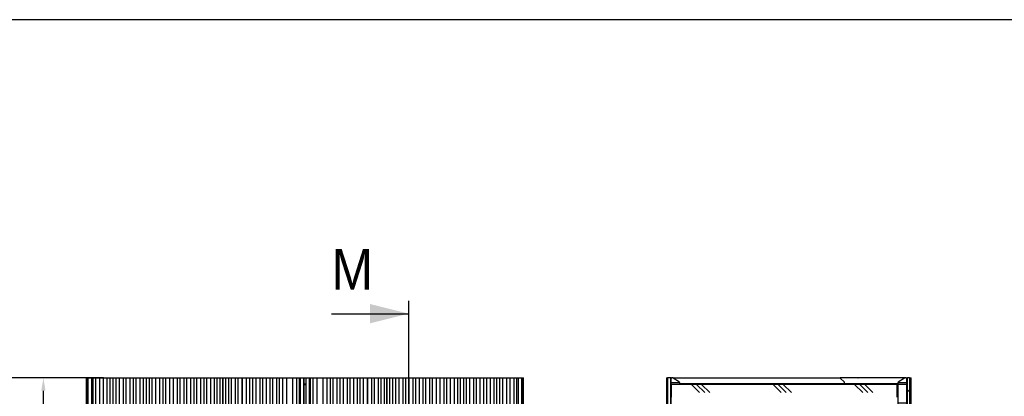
# Model space of a CAD drawing. Header units: millimetres. Extents: x -7035 to 2595, y 73 to 4643.
# Tile 4 of 36: x -5881 to -3582, y 3497 to 4378. Entities that reach past the tile are written whole.
import ezdxf

# ---------------------------------------------------------------- set-up
doc = ezdxf.new("R2010")
doc.units = ezdxf.units.MM
doc.header["$LTSCALE"] = 15
doc.header["$PDSIZE"] = -1
doc.linetypes.add('SLD-Solido', pattern=[0])
for name, color, linetype in [('CAMPITURE', 9, 'SLD-Solido'), ('QUOTE', 1, 'SLD-Solido'), ('SEZIONI', 9, 'SLD-Solido')]:
    doc.layers.add(name, color=color, linetype=linetype)
doc.styles.add('SLDTEXTSTYLE0', font='Gothic.ttf', dxfattribs={"width": 0.913})
doc.dimstyles.new('SLDDIMSTYLE1', dxfattribs={"dimtxt": 39.6875, "dimasz": 30, "dimexe": 0, "dimexo": 0.0625, "dimgap": 9.921875, "dimtad": 1, "dimdec": 1, "dimrnd": 1e-09, "dimzin": 12, "dimdsep": 46, "dimtxsty": 'SLDTEXTSTYLE0', "dimsah": 1, "dimcen": 0.09, "dimadec": 0, "dimazin": 3, "dimtfac": 1, "dimtdec": 1, "dimtofl": 0, "dimtmove": 0, "dimatfit": 3, "dimfxl": 0, "dimfrac": 2, "dimtolj": 1, "dimtzin": 12, "dimarcsym": 0})
pattern_1 = [(3e-322, (-3079.16, 195.666), (-2e-322, 47.625), []), (135, (-3055.35, 171.85), (-95.25, -95.25), [67.352, -67.352]), (135, (-3043.44, 171.85), (-95.25, -95.25), [67.352, -67.352]), (135, (-3031.53, 171.85), (-95.25, -95.25), [67.352, -67.352])]
pattern_2 = [(45, (-3079.16, 195.67), (-67.352, 67.352), []), (45, (-3011.81, 195.67), (-67.352, 67.352), [47.625, -23.8125])]
pattern_3 = [(0, (-3079.16, 195.666), (0, 47.625), []), (135, (-3055.35, 171.85), (-95.25, -95.25), [67.352, -67.352]), (135, (-3043.44, 171.85), (-95.25, -95.25), [67.352, -67.352]), (135, (-3031.53, 171.85), (-95.25, -95.25), [67.352, -67.352])]

# ---------------------------------------------------------------- blocks, each defined once
blk = doc.blocks.new('_D_1')
at = {"layer": 'Defpoints', "color": 0}
for p in [(-5918.4, 3539.8), (-5685, 3539.8), (-5685, 2039.8)]:
    blk.add_point(p, dxfattribs=at)
at = {"layer": 'QUOTE', "color": 0, "lineweight": -2}
for p, q in [((-5685.1, 3539.8), (-5918.4, 3539.8)), ((-5918.4, 2069.8), (-5918.4, 3509.8)), ((-5685.1, 2039.8), (-5918.4, 2039.8))]:
    blk.add_line(p, q, dxfattribs=at)
at = {"layer": 'QUOTE', "color": 0}
for points in [[(-5923.4, 3509.8), (-5913.4, 3509.8), (-5918.4, 3539.8)], [(-5923.4, 2069.8), (-5913.4, 2069.8), (-5918.4, 2039.8)]]:
    blk.add_solid(points, dxfattribs=at)
at = {"layer": 'QUOTE', "color": 0, "insert": (-5970, 2755.3), "char_height": 39.69, "attachment_point": 2, "rotation": 90, "style": 'SLDTEXTSTYLE0'}
blk.add_mtext('\\A1;1500', dxfattribs=at)
blk = doc.blocks.new('_D_2')
at = {"layer": 'Defpoints', "color": 0}
for p in [(-5825.6, 3539.8), (-5685, 3539.8), (-5715, 2069.8)]:
    blk.add_point(p, dxfattribs=at)
at = {"layer": 'QUOTE', "color": 0, "lineweight": -2}
for p, q in [((-5685.1, 3539.8), (-5825.6, 3539.8)), ((-5825.6, 2099.8), (-5825.6, 3509.8)), ((-5715.1, 2069.8), (-5825.6, 2069.8))]:
    blk.add_line(p, q, dxfattribs=at)
at = {"layer": 'QUOTE', "color": 0}
for points in [[(-5830.6, 3509.8), (-5820.6, 3509.8), (-5825.6, 3539.8)], [(-5830.6, 2099.8), (-5820.6, 2099.8), (-5825.6, 2069.8)]]:
    blk.add_solid(points, dxfattribs=at)
at = {"layer": 'QUOTE', "color": 0, "insert": (-5877.3, 2755.6), "char_height": 39.69, "attachment_point": 2, "rotation": 90, "style": 'SLDTEXTSTYLE0'}
blk.add_mtext('\\A1;1470', dxfattribs=at)

msp = doc.modelspace()

# ---------------------------------------------------------------- hatches: boundary and pattern name
at = {"layer": 'CAMPITURE'}
h = msp.add_hatch(dxfattribs=at)
h.set_pattern_fill('ANSI33', color=42, scale=15, style=0)
h.set_pattern_definition(pattern_2)
h.paths.add_polyline_path([(-4367.65, 2069.8), (-4367.65, 3539.8), (-4368.65, 3539.8), (-4368.65, 2069.8)], flags=0)
h = msp.add_hatch(dxfattribs=at)
h.set_pattern_fill('ANSI33', color=42, scale=15, style=0)
h.set_pattern_definition(pattern_2)
h.paths.add_polyline_path([(-4360.65, 2069.8), (-4360.65, 3539.8), (-4361.65, 3539.8), (-4361.65, 2069.8)], flags=0)
h = msp.add_hatch(dxfattribs=at)
h.set_pattern_fill('CORK', color=42, scale=15, style=0)
h.set_pattern_definition(pattern_1)
edge = h.paths.add_edge_path(flags=0)
edge.add_line((-4360.25, 3524.8), (-4340.25, 3524.8))
edge.add_line((-4340.25, 3524.8), (-4340.25, 3529.27))
edge.add_arc((-4341.25, 3529.27), 1, 0, 56.30993)
edge.add_line((-4340.69, 3530.1), (-4355, 3539.63))
edge.add_arc((-4355.55, 3538.8), 1, 56.30993, 90)
edge.add_line((-4355.55, 3539.8), (-4359.25, 3539.8))
edge.add_arc((-4359.25, 3538.8), 1, 90, 180)
edge.add_line((-4360.25, 3538.8), (-4360.25, 3524.8))
h = msp.add_hatch(dxfattribs=at)
h.set_pattern_fill('CORK', color=42, scale=15, style=0)
h.set_pattern_definition(pattern_1)
h.paths.add_polyline_path([(-3832.25, 3524.8), (-4360.25, 3524.8), (-4360.25, 3494.8), (-3832.25, 3494.8)], flags=0)
h = msp.add_hatch(dxfattribs=at)
h.set_pattern_fill('ANSI31', color=42, scale=15, style=0)
h.set_pattern_definition([(45, (-3079.16, 195.666), (-33.67596, 33.67596), [])])
h.paths.add_polyline_path([(-3832.25, 3525.3), (-3832.25, 3526.3), (-4339.75, 3526.3), (-4339.75, 3525.3)], flags=0)
h = msp.add_hatch(dxfattribs=at)
h.set_pattern_fill('CORK', color=42, scale=15, style=0)
h.set_pattern_definition(pattern_3)
edge = h.paths.add_edge_path(flags=0)
edge.add_line((-3815.5, 3539.63), (-3829.8, 3530.1))
edge.add_arc((-3829.25, 3529.27), 1, 123.69007, 180)
edge.add_line((-3830.25, 3529.27), (-3830.25, 3524.8))
edge.add_line((-3830.25, 3524.8), (-3810.25, 3524.8))
edge.add_line((-3810.25, 3524.8), (-3810.25, 3538.8))
edge.add_arc((-3811.25, 3538.8), 1, 0, 90)
edge.add_line((-3811.25, 3539.8), (-3814.95, 3539.8))
edge.add_arc((-3814.95, 3538.8), 1, 90, 123.69007)
h = msp.add_hatch(dxfattribs=at)
h.set_pattern_fill('CORK', color=42, scale=15, style=0)
h.set_pattern_definition(pattern_3)
h.paths.add_polyline_path([(-3810.25, 3524.8), (-3830.25, 3524.8), (-3830.25, 2069.8), (-3810.25, 2069.8)], flags=0)
h = msp.add_hatch(dxfattribs=at)
h.set_pattern_fill('ANSI33', color=42, scale=15, style=0)
h.set_pattern_definition(pattern_2)
h.paths.add_polyline_path([(-3803.53, 2069.8), (-3803.53, 3539.8), (-3808.17, 3539.8), (-3808.17, 2069.8)], flags=0)

# ---------------------------------------------------------------- linework, layer by layer
for p, q in [((-5725.4, 3539.8), (-5725.4, 2069.8)), ((-5725.4, 3539.8), (-5722.6, 3539.8)), ((-5722.6, 3539.8), (-5722.6, 2069.8)), ((-5722.6, 3539.8), (-5721.51, 3539.8)), ((-5721.51, 3539.8), (-5721.51, 2069.8)), ((-5721.51, 3539.8), (-5716.51, 3539.8)), ((-5716.51, 3539.8), (-5713.57, 3539.8)), ((-5713.57, 3539.8), (-5713.57, 2069.8)), ((-5713.57, 3539.8), (-5710.57, 3539.8)), ((-5710.57, 3539.8), (-5710.28, 3539.8)), ((-5710.28, 3539.8), (-5710.28, 2069.8)), ((-5710.28, 3539.8), (-5706.28, 3539.8)), ((-5706.28, 3539.8), (-5704.11, 3539.8)), ((-5704.11, 3539.8), (-5704.11, 2069.8)), ((-5704.11, 3539.8), (-5699.11, 3539.8)), ((-5699.11, 3539.8), (-5694.24, 3539.8)), ((-5694.24, 3539.8), (-5694.24, 2069.8)), ((-5694.24, 3539.8), (-5690.24, 3539.8)), ((-5690.24, 3539.8), (-5686.33, 3539.8)), ((-5686.33, 3539.8), (-5686.33, 2069.8)), ((-5686.33, 3539.8), (-5681.33, 3539.8)), ((-5681.33, 3539.8), (-5676.33, 3539.8)), ((-5676.33, 2069.8), (-5676.33, 3539.8)), ((-5676.33, 3539.8), (-5673.58, 3539.8)), ((-5673.58, 3539.8), (-5670.66, 3539.8)), ((-5670.66, 3539.8), (-5670.66, 2069.8)), ((-5670.66, 3539.8), (-5666.66, 3539.8)), ((-5666.66, 3539.8), (-5662.66, 3539.8)), ((-5662.66, 2069.8), (-5662.66, 3539.8)), ((-5662.66, 3539.8), (-5659.73, 3539.8)), ((-5659.73, 3539.8), (-5656.8, 3539.8)), ((-5656.8, 3539.8), (-5656.8, 2069.8)), ((-5656.8, 3539.8), (-5652.8, 3539.8)), ((-5652.8, 3539.8), (-5648.86, 3539.8)), ((-5648.86, 3539.8), (-5648.86, 2069.8)), ((-5648.86, 3539.8), (-5643.86, 3539.8)), ((-5643.86, 3539.8), (-5638.86, 3539.8)), ((-5638.86, 2069.8), (-5638.86, 3539.8)), ((-5638.86, 3539.8), (-5636.11, 3539.8)), ((-5636.11, 3539.8), (-5633.36, 3539.8)), ((-5633.36, 3539.8), (-5633.36, 2069.8)), ((-5633.36, 3539.8), (-5628.36, 3539.8)), ((-5628.36, 3539.8), (-5623.36, 3539.8)), ((-5623.36, 2069.8), (-5623.36, 3539.8)), ((-5623.36, 3539.8), (-5619.42, 3539.8)), ((-5619.42, 3539.8), (-5615.42, 3539.8)), ((-5615.42, 2069.8), (-5615.42, 3539.8)), ((-5615.42, 3539.8), (-5612.49, 3539.8)), ((-5612.49, 3539.8), (-5609.75, 3539.8)), ((-5609.75, 3539.8), (-5609.75, 2069.8)), ((-5609.75, 3539.8), (-5604.75, 3539.8)), ((-5604.75, 3539.8), (-5599.75, 3539.8)), ((-5599.75, 2069.8), (-5599.75, 3539.8)), ((-5599.75, 3539.8), (-5595.8, 3539.8)), ((-5595.8, 3539.8), (-5591.8, 3539.8)), ((-5591.8, 2069.8), (-5591.8, 3539.8)), ((-5591.8, 3539.8), (-5588.87, 3539.8)), ((-5588.87, 3539.8), (-5585.94, 3539.8)), ((-5585.94, 3539.8), (-5585.94, 2069.8)), ((-5585.94, 3539.8), (-5581.94, 3539.8)), ((-5581.94, 3539.8), (-5577.94, 3539.8)), ((-5577.94, 2069.8), (-5577.94, 3539.8)), ((-5577.94, 3539.8), (-5575.02, 3539.8)), ((-5575.02, 3539.8), (-5572.09, 3539.8)), ((-5572.09, 3539.8), (-5572.09, 2069.8)), ((-5572.09, 3539.8), (-5568.09, 3539.8)), ((-5568.09, 3539.8), (-5564.14, 3539.8)), ((-5564.14, 3539.8), (-5564.14, 2069.8)), ((-5564.14, 3539.8), (-5559.14, 3539.8)), ((-5559.14, 3539.8), (-5554.14, 3539.8)), ((-5554.14, 2069.8), (-5554.14, 3539.8)), ((-5554.14, 3539.8), (-5550.2, 3539.8)), ((-5550.2, 3539.8), (-5546.2, 3539.8)), ((-5546.2, 2069.8), (-5546.2, 3539.8)), ((-5546.2, 3539.8), (-5543.27, 3539.8)), ((-5543.27, 3539.8), (-5540.53, 3539.8)), ((-5540.53, 3539.8), (-5540.53, 2069.8)), ((-5540.53, 3539.8), (-5535.53, 3539.8)), ((-5535.53, 3539.8), (-5530.53, 3539.8)), ((-5530.53, 2069.8), (-5530.53, 3539.8)), ((-5530.53, 3539.8), (-5526.58, 3539.8)), ((-5526.58, 3539.8), (-5522.64, 3539.8)), ((-5522.64, 3539.8), (-5522.64, 2069.8)), ((-5522.64, 3539.8), (-5517.64, 3539.8)), ((-5517.64, 3539.8), (-5512.64, 3539.8)), ((-5512.64, 2069.8), (-5512.64, 3539.8)), ((-5512.64, 3539.8), (-5509.89, 3539.8)), ((-5509.89, 3539.8), (-5507.14, 3539.8)), ((-5507.14, 3539.8), (-5507.14, 2069.8)), ((-5507.14, 3539.8), (-5502.14, 3539.8)), ((-5502.14, 3539.8), (-5497.14, 3539.8)), ((-5497.14, 2069.8), (-5497.14, 3539.8)), ((-5497.14, 3539.8), (-5494.4, 3539.8)), ((-5494.4, 3539.8), (-5491.65, 3539.8)), ((-5491.65, 3539.8), (-5491.65, 2069.8)), ((-5491.65, 3539.8), (-5486.65, 3539.8)), ((-5486.65, 3539.8), (-5481.65, 3539.8)), ((-5481.65, 2069.8), (-5481.65, 3539.8)), ((-5481.65, 3539.8), (-5477.71, 3539.8)), ((-5477.71, 3539.8), (-5473.71, 3539.8)), ((-5473.71, 2069.8), (-5473.71, 3539.8)), ((-5473.71, 3539.8), (-5470.78, 3539.8)), ((-5470.78, 3539.8), (-5468.03, 3539.8)), ((-5468.03, 3539.8), (-5468.03, 2069.8)), ((-5468.03, 3539.8), (-5463.03, 3539.8)), ((-5463.03, 3539.8), (-5458.03, 3539.8)), ((-5458.03, 2069.8), (-5458.03, 3539.8)), ((-5458.03, 3539.8), (-5454.09, 3539.8)), ((-5454.09, 3539.8), (-5450.09, 3539.8)), ((-5450.09, 2069.8), (-5450.09, 3539.8)), ((-5450.09, 3539.8), (-5447.16, 3539.8)), ((-5447.16, 3539.8), (-5444.42, 3539.8)), ((-5444.42, 3539.8), (-5444.42, 2069.8)), ((-5444.42, 3539.8), (-5439.42, 3539.8)), ((-5439.42, 3539.8), (-5434.42, 3539.8)), ((-5434.42, 2069.8), (-5434.42, 3539.8)), ((-5434.42, 3539.8), (-5430.47, 3539.8)), ((-5430.47, 3539.8), (-5426.47, 3539.8)), ((-5426.47, 2069.8), (-5426.47, 3539.8)), ((-5426.47, 3539.8), (-5423.54, 3539.8)), ((-5423.54, 3539.8), (-5420.62, 3539.8)), ((-5420.62, 3539.8), (-5420.62, 2069.8)), ((-5420.62, 3539.8), (-5416.62, 3539.8)), ((-5416.62, 3539.8), (-5412.62, 3539.8)), ((-5412.62, 2069.8), (-5412.62, 3539.8)), ((-5412.62, 3539.8), (-5409.69, 3539.8)), ((-5409.69, 3539.8), (-5406.69, 3539.8)), ((-5406.69, 2069.8), (-5406.69, 3539.8)), ((-5406.69, 3539.8), (-5406.69, 2069.8)), ((-5406.69, 3539.8), (-5403.69, 3539.8)), ((-5403.69, 3539.8), (-5400.76, 3539.8)), ((-5400.76, 3539.8), (-5400.76, 2069.8)), ((-5400.76, 3539.8), (-5396.76, 3539.8)), ((-5396.76, 3539.8), (-5392.76, 3539.8)), ((-5392.76, 2069.8), (-5392.76, 3539.8)), ((-5392.76, 3539.8), (-5389.83, 3539.8)), ((-5389.83, 3539.8), (-5387.08, 3539.8)), ((-5387.08, 3539.8), (-5387.08, 2069.8)), ((-5387.08, 3539.8), (-5382.08, 3539.8)), ((-5382.08, 3539.8), (-5377.08, 3539.8)), ((-5377.08, 2069.8), (-5377.08, 3539.8)), ((-5377.08, 3539.8), (-5374.34, 3539.8)), ((-5374.34, 3539.8), (-5371.59, 3539.8)), ((-5371.59, 3539.8), (-5371.59, 2069.8)), ((-5371.59, 3539.8), (-5366.59, 3539.8)), ((-5366.59, 3539.8), (-5361.59, 3539.8)), ((-5361.59, 3539.8), (-5361.59, 2069.8)), ((-5361.59, 2069.8), (-5361.59, 3539.8)), ((-5361.59, 3539.8), (-5356.59, 3539.8)), ((-5356.59, 3539.8), (-5351.59, 3539.8)), ((-5351.59, 2069.8), (-5351.59, 3539.8)), ((-5351.59, 3539.8), (-5347.65, 3539.8)), ((-5347.65, 3539.8), (-5343.65, 3539.8)), ((-5343.65, 2069.8), (-5343.65, 3539.8)), ((-5343.65, 3539.8), (-5340.72, 3539.8)), ((-5340.72, 3539.8), (-5337.79, 3539.8)), ((-5337.79, 3539.8), (-5337.79, 2069.8)), ((-5337.79, 3539.8), (-5333.79, 3539.8)), ((-5333.79, 3539.8), (-5329.85, 3539.8)), ((-5329.85, 3539.8), (-5329.85, 2069.8)), ((-5329.85, 3539.8), (-5324.85, 3539.8)), ((-5324.85, 3539.8), (-5319.85, 3539.8)), ((-5319.85, 2069.8), (-5319.85, 3539.8)), ((-5319.85, 3539.8), (-5317.1, 3539.8)), ((-5317.1, 3539.8), (-5314.36, 3539.8)), ((-5314.36, 3539.8), (-5314.36, 2069.8)), ((-5314.36, 3539.8), (-5309.36, 3539.8)), ((-5309.36, 3539.8), (-5304.36, 3539.8)), ((-5304.36, 2069.8), (-5304.36, 3539.8)), ((-5304.36, 3539.8), (-5300.41, 3539.8)), ((-5300.41, 3539.8), (-5296.41, 3539.8)), ((-5296.41, 2069.8), (-5296.41, 3539.8)), ((-5296.41, 3539.8), (-5293.48, 3539.8)), ((-5293.48, 3539.8), (-5290.74, 3539.8)), ((-5290.74, 3539.8), (-5290.74, 2069.8)), ((-5290.74, 3539.8), (-5285.74, 3539.8)), ((-5285.74, 3539.8), (-5280.74, 3539.8)), ((-5280.74, 2069.8), (-5280.74, 3539.8)), ((-5280.74, 3539.8), (-5277.99, 3539.8)), ((-5277.99, 3539.8), (-5275.06, 3539.8)), ((-5275.06, 3539.8), (-5275.06, 2069.8)), ((-5275.06, 3539.8), (-5271.06, 3539.8)), ((-5271.06, 3539.8), (-5267.12, 3539.8)), ((-5267.12, 3539.8), (-5267.12, 2069.8)), ((-5267.12, 3539.8), (-5262.12, 3539.8)), ((-5262.12, 3539.8), (-5257.12, 3539.8)), ((-5257.12, 2069.8), (-5257.12, 3539.8)), ((-5257.12, 3539.8), (-5254.37, 3539.8)), ((-5254.37, 3539.8), (-5251.38, 3539.8)), ((-5251.38, 3539.8), (-5247.38, 3539.8)), ((-5247.38, 3539.8), (-5243.38, 3539.8)), ((-5243.38, 2069.8), (-5243.38, 3539.8)), ((-5243.38, 3539.8), (-5238.65, 3539.8)), ((-5238.65, 3539.8), (-5233.65, 3539.8)), ((-5233.65, 2069.8), (-5233.65, 3539.8)), ((-5233.65, 3539.8), (-5231.91, 3539.8)), ((-5231.91, 3539.8), (-5227.91, 3539.8)), ((-5227.91, 2069.8), (-5227.91, 3539.8)), ((-5227.91, 3539.8), (-5225.05, 3539.8)), ((-5225.05, 2069.8), (-5225.05, 3539.8)), ((-5225.05, 3539.8), (-5222.52, 3539.8)), ((-5222.52, 3539.8), (-5217.52, 3539.8)), ((-5217.52, 2069.8), (-5217.52, 3539.8)), ((-5217.52, 3539.8), (-5217.09, 3539.8)), ((-5217.09, 2069.8), (-5217.09, 3539.8)), ((-5217.09, 3539.8), (-5213.21, 3539.8)), ((-5217.09, 3526.3), (-5213.21, 3526.3)), ((-5217.09, 3525.3), (-5213.21, 3525.3)), ((-5217.09, 3524.8), (-5213.21, 3524.8)), ((-5213.21, 3539.8), (-5213.21, 2069.8)), ((-5213.21, 3539.8), (-5212.78, 3539.8)), ((-5212.78, 3539.8), (-5212.78, 2069.8)), ((-5212.78, 3539.8), (-5205.21, 3539.8)), ((-5205.25, 3539.8), (-5205.25, 2069.8)), ((-5205.25, 3539.8), (-5202.39, 3539.8)), ((-5202.39, 3539.8), (-5202.39, 2069.8)), ((-5202.39, 3539.8), (-5196.65, 3539.8)), ((-5196.65, 3539.8), (-5196.65, 2069.8)), ((-5196.65, 3539.8), (-5186.92, 3539.8)), ((-5186.92, 3539.8), (-5186.92, 2069.8)), ((-5186.92, 3539.8), (-5178.92, 3539.8)), ((-5178.92, 3539.8), (-5173.18, 3539.8)), ((-5173.18, 3539.8), (-5173.18, 2069.8)), ((-5173.18, 3539.8), (-5163.18, 3539.8)), ((-5163.18, 2069.8), (-5163.18, 3539.8)), ((-5163.18, 3539.8), (-5155.24, 3539.8)), ((-5155.24, 2069.8), (-5155.24, 3539.8)), ((-5155.24, 3539.8), (-5149.56, 3539.8)), ((-5149.56, 3539.8), (-5149.56, 2069.8)), ((-5149.56, 3539.8), (-5139.56, 3539.8)), ((-5139.56, 2069.8), (-5139.56, 3539.8)), ((-5139.56, 3539.8), (-5133.89, 3539.8)), ((-5133.89, 3539.8), (-5133.89, 2069.8)), ((-5133.89, 3539.8), (-5125.95, 3539.8)), ((-5125.95, 3539.8), (-5125.95, 2069.8)), ((-5125.95, 3539.8), (-5115.95, 3539.8)), ((-5115.95, 2069.8), (-5115.95, 3539.8)), ((-5115.95, 3539.8), (-5110.45, 3539.8)), ((-5110.45, 3539.8), (-5110.45, 2069.8)), ((-5110.45, 3539.8), (-5100.45, 3539.8)), ((-5100.45, 2069.8), (-5100.45, 3539.8)), ((-5100.45, 3539.8), (-5092.51, 3539.8)), ((-5092.51, 2069.8), (-5092.51, 3539.8)), ((-5092.51, 3539.8), (-5086.65, 3539.8)), ((-5086.65, 3539.8), (-5086.65, 2069.8)), ((-5086.65, 3539.8), (-5078.71, 3539.8)), ((-5078.71, 3539.8), (-5078.71, 2069.8)), ((-5078.71, 3539.8), (-5068.71, 3539.8)), ((-5068.71, 2069.8), (-5068.71, 3539.8)), ((-5068.71, 3539.8), (-5068.71, 2069.8)), ((-5068.71, 3539.8), (-5058.71, 3539.8)), ((-5058.71, 2069.8), (-5058.71, 3539.8)), ((-5058.71, 3539.8), (-5053.22, 3539.8)), ((-5053.22, 3539.8), (-5053.22, 2069.8)), ((-5053.22, 3539.8), (-5043.22, 3539.8)), ((-5043.22, 2069.8), (-5043.22, 3539.8)), ((-5043.22, 3539.8), (-5037.54, 3539.8)), ((-5037.54, 3539.8), (-5037.54, 2069.8)), ((-5037.54, 3539.8), (-5029.54, 3539.8)), ((-5029.54, 2069.8), (-5029.54, 3539.8)), ((-5029.54, 3539.8), (-5023.61, 3539.8)), ((-5023.61, 2069.8), (-5023.61, 3539.8)), ((-5023.61, 3539.8), (-5023.61, 2069.8)), ((-5023.61, 3539.8), (-5017.69, 3539.8)), ((-5017.69, 3539.8), (-5017.69, 2069.8)), ((-5017.69, 3539.8), (-5009.69, 3539.8)), ((-5009.69, 2069.8), (-5009.69, 3539.8)), ((-5009.69, 3539.8), (-5003.83, 3539.8)), ((-5003.83, 3539.8), (-5003.83, 2069.8)), ((-5003.83, 3539.8), (-4995.89, 3539.8)), ((-4995.89, 3539.8), (-4995.89, 2069.8)), ((-4995.89, 3539.8), (-4985.89, 3539.8)), ((-4985.89, 2069.8), (-4985.89, 3539.8)), ((-4985.89, 3539.8), (-4980.21, 3539.8)), ((-4980.21, 3539.8), (-4980.21, 2069.8)), ((-4980.21, 3539.8), (-4972.27, 3539.8)), ((-4972.27, 3539.8), (-4972.27, 2069.8)), ((-4972.27, 3539.8), (-4962.27, 3539.8)), ((-4962.27, 2069.8), (-4962.27, 3539.8)), ((-4962.27, 3539.8), (-4956.59, 3539.8)), ((-4956.59, 3539.8), (-4956.59, 2069.8)), ((-4956.59, 3539.8), (-4948.65, 3539.8)), ((-4948.65, 3539.8), (-4948.65, 2069.8)), ((-4948.65, 3539.8), (-4938.65, 3539.8)), ((-4938.65, 2069.8), (-4938.65, 3539.8)), ((-4938.65, 3539.8), (-4933.16, 3539.8)), ((-4933.16, 3539.8), (-4933.16, 2069.8)), ((-4933.16, 3539.8), (-4923.16, 3539.8)), ((-4923.16, 2069.8), (-4923.16, 3539.8)), ((-4923.16, 3539.8), (-4917.66, 3539.8)), ((-4917.66, 3539.8), (-4917.66, 2069.8)), ((-4917.66, 3539.8), (-4907.66, 3539.8)), ((-4907.66, 2069.8), (-4907.66, 3539.8)), ((-4907.66, 3539.8), (-4899.78, 3539.8)), ((-4899.78, 3539.8), (-4899.78, 2069.8)), ((-4899.78, 3539.8), (-4889.78, 3539.8)), ((-4889.78, 2069.8), (-4889.78, 3539.8)), ((-4889.78, 3539.8), (-4884.1, 3539.8)), ((-4884.1, 3539.8), (-4884.1, 2069.8)), ((-4884.1, 3539.8), (-4876.16, 3539.8)), ((-4876.16, 3539.8), (-4876.16, 2069.8)), ((-4876.16, 3539.8), (-4866.16, 3539.8)), ((-4866.16, 2069.8), (-4866.16, 3539.8)), ((-4866.16, 3539.8), (-4858.21, 3539.8)), ((-4858.21, 2069.8), (-4858.21, 3539.8)), ((-4858.21, 3539.8), (-4852.36, 3539.8)), ((-4852.36, 3539.8), (-4852.36, 2069.8)), ((-4852.36, 3539.8), (-4844.36, 3539.8)), ((-4844.36, 2069.8), (-4844.36, 3539.8)), ((-4844.36, 3539.8), (-4838.5, 3539.8)), ((-4838.5, 3539.8), (-4838.5, 2069.8)), ((-4838.5, 3539.8), (-4830.56, 3539.8)), ((-4830.56, 3539.8), (-4830.56, 2069.8)), ((-4830.56, 3539.8), (-4820.56, 3539.8)), ((-4820.56, 2069.8), (-4820.56, 3539.8)), ((-4820.56, 3539.8), (-4814.88, 3539.8)), ((-4814.88, 3539.8), (-4814.88, 2069.8)), ((-4814.88, 3539.8), (-4806.94, 3539.8)), ((-4806.94, 3539.8), (-4806.94, 2069.8)), ((-4806.94, 3539.8), (-4796.94, 3539.8)), ((-4796.94, 2069.8), (-4796.94, 3539.8)), ((-4796.94, 3539.8), (-4791.45, 3539.8)), ((-4791.45, 3539.8), (-4791.45, 2069.8)), ((-4791.45, 3539.8), (-4781.45, 3539.8)), ((-4781.45, 2069.8), (-4781.45, 3539.8)), ((-4781.45, 3539.8), (-4773.5, 3539.8)), ((-4773.5, 2069.8), (-4773.5, 3539.8)), ((-4773.5, 3539.8), (-4767.65, 3539.8)), ((-4767.65, 3539.8), (-4767.65, 2069.8)), ((-4767.65, 3539.8), (-4759.65, 3539.8)), ((-4759.65, 2069.8), (-4759.65, 3539.8)), ((-4759.65, 3539.8), (-4753.97, 3539.8)), ((-4753.97, 3539.8), (-4753.97, 2069.8)), ((-4753.97, 3539.8), (-4743.97, 3539.8)), ((-4743.97, 2069.8), (-4743.97, 3539.8)), ((-4743.97, 3539.8), (-4736.06, 3539.8)), ((-4736.06, 2069.8), (-4736.06, 3539.8)), ((-4736.06, 3539.8), (-4726.19, 3539.8)), ((-4726.19, 2069.8), (-4726.19, 3539.8)), ((-4726.19, 3539.8), (-4720.02, 3539.8)), ((-4720.02, 2069.8), (-4720.02, 3539.8)), ((-4720.02, 3539.8), (-4716.74, 3539.8)), ((-4716.74, 2069.8), (-4716.74, 3539.8)), ((-4716.74, 3539.8), (-4708.79, 3539.8)), ((-4708.79, 2069.8), (-4708.79, 3539.8)), ((-4708.79, 3539.8), (-4707.7, 3539.8)), ((-4707.7, 2069.8), (-4707.7, 3539.8)), ((-4707.7, 3539.8), (-4704.9, 3539.8)), ((-4704.9, 2069.8), (-4704.9, 3539.8)), ((-4370.65, 3539.8), (-4370.65, 2069.8)), ((-4370.65, 3539.8), (-4368.65, 3539.8)), ((-4368.65, 2069.8), (-4368.65, 3539.8)), ((-4367.65, 3539.8), (-4368.65, 3539.8)), ((-4367.65, 2069.8), (-4367.65, 3539.8)), ((-4361.65, 3539.8), (-4367.65, 3539.8)), ((-4361.65, 3539.8), (-4361.65, 2069.8)), ((-4360.65, 3539.8), (-4361.65, 3539.8)), ((-4360.65, 3539.8), (-4360.65, 2069.8)), ((-4360.65, 3539.8), (-4359.51, 3539.8)), ((-4360.25, 3524.8), (-4360.25, 3538.8)), ((-4340.25, 3524.8), (-4360.25, 3524.8)), ((-4360.25, 3524.8), (-4360.25, 3494.8)), ((-3832.25, 3524.8), (-4360.25, 3524.8)), ((-4359.51, 3539.77), (-4359.51, 3539.8)), ((-4355.55, 3539.8), (-4359.25, 3539.8)), ((-4355.55, 3539.8), (-4330.25, 3539.8)), ((-4340.69, 3530.1), (-4355, 3539.63)), ((-4340.25, 3529.27), (-4340.25, 3524.8)), ((-4339.75, 3525.3), (-4339.75, 3526.3)), ((-3832.25, 3526.3), (-4339.75, 3526.3)), ((-3832.25, 3525.3), (-4339.75, 3525.3)), ((-4330.25, 3539.8), (-4008.3, 3539.8)), ((-4329.09, 3526.34), (-4329.09, 3526.3)), ((-4329.08, 3526.34), (-4329.08, 3526.3)), ((-4326.02, 3526.3), (-4326.02, 3526.34)), ((-4326.01, 3526.3), (-4326.01, 3526.34)), ((-4008.3, 3539.8), (-3966.27, 3539.8)), ((-3955.47, 3529.99), (-3965.58, 3539.53)), ((-3962.73, 3539.8), (-3965.35, 3539.8)), ((-3923.78, 3539.8), (-3962.73, 3539.8)), ((-3955.16, 3526.3), (-3955.16, 3529.27)), ((-3955.16, 3524.8), (-3955.16, 3525.3)), ((-3923.78, 3539.8), (-3922.99, 3539.8)), ((-3840.25, 3539.8), (-3922.99, 3539.8)), ((-3814.95, 3539.8), (-3840.25, 3539.8)), ((-3832.25, 3526.3), (-3832.25, 3525.3)), ((-3830.25, 3524.8), (-3832.25, 3524.8)), ((-3832.25, 3494.8), (-3832.25, 3524.8)), ((-3830.25, 3524.8), (-3830.25, 3529.27)), ((-3810.25, 3524.8), (-3830.25, 3524.8)), ((-3830.25, 2069.8), (-3830.25, 3524.8)), ((-3815.5, 3539.63), (-3829.8, 3530.1)), ((-3811.25, 3539.8), (-3814.95, 3539.8)), ((-3811.25, 3539.8), (-3810.25, 3539.8)), ((-3810.25, 3539.8), (-3810.25, 3538.84)), ((-3810.25, 3539.8), (-3809.85, 3539.8)), ((-3810.25, 3538.8), (-3810.25, 3524.8)), ((-3810.25, 3524.8), (-3810.25, 2069.8)), ((-3809.85, 3539.8), (-3809.85, 2069.8)), ((-3809.85, 3539.8), (-3808.17, 3539.8)), ((-3803.53, 3539.8), (-3808.17, 3539.8)), ((-3808.17, 2069.8), (-3808.17, 3539.8)), ((-3803.53, 3539.8), (-3803.53, 2069.8)), ((-3803.53, 3539.8), (-3799.85, 3539.8)), ((-3799.85, 2069.8), (-3799.85, 3539.8))]:
    msp.add_line(p, q)
for centre, start, end in [((-4359.25, 3538.8), 90, 180), ((-4355.55, 3538.8), 56.30993, 90), ((-4341.25, 3529.27), 0, 56.30993), ((-3966.27, 3538.8), 46.68614, 90), ((-3965.35, 3538.8), 90, 117.42588), ((-3956.16, 3529.27), 0, 46.68614), ((-3829.25, 3529.27), 123.69007, 180), ((-3814.95, 3538.8), 90, 123.69007), ((-3811.25, 3538.8), 0, 90)]:
    msp.add_arc(centre, 1, start, end)
at = {"layer": 'QUOTE', "color": 7}
msp.add_line((-7034.83, 4377.66), (-885.12, 4377.66), dxfattribs=at)
at = {"layer": 'SEZIONI'}
msp.add_line((-4972.95, 3720.13), (-4972.95, 1856.78), dxfattribs=at)
at = {"layer": 'SEZIONI', "linetype": 'SLD-Solido'}
msp.add_line((-5152.95, 3690.13), (-4972.95, 3690.13), dxfattribs=at)
at = {"layer": 'SEZIONI'}
msp.add_solid([(-4972.95, 3690.13), (-5062.95, 3712.63), (-5062.95, 3667.63)], dxfattribs=at)

# ---------------------------------------------------------------- texts
at = {"layer": 'SEZIONI', "insert": (-5152.95, 3841.35), "char_height": 95.25, "attachment_point": 1, "style": 'SLDTEXTSTYLE0'}
msp.add_mtext('M', dxfattribs=at)

# ---------------------------------------------------------------- dimensions: what is measured, and where the dimension line sits
at = {"layer": 'QUOTE'}
for base, p1, picture, middle in [((-5918.4, 3539.8), (-5685, 2039.8), '_D_1', (-5918.4, 2755.31)), ((-5825.65, 3539.8), (-5715, 2069.8), '_D_2', (-5825.65, 2755.63))]:
    dim = msp.add_linear_dim(base=base, p1=p1, p2=(-5685, 3539.8), angle=90, dimstyle='SLDDIMSTYLE1', dxfattribs=at)
    dim.commit()
    dim.dimension.update_dxf_attribs({"geometry": picture, "text_midpoint": middle, "dimtype": 160})

doc.saveas('drawing.dxf')
